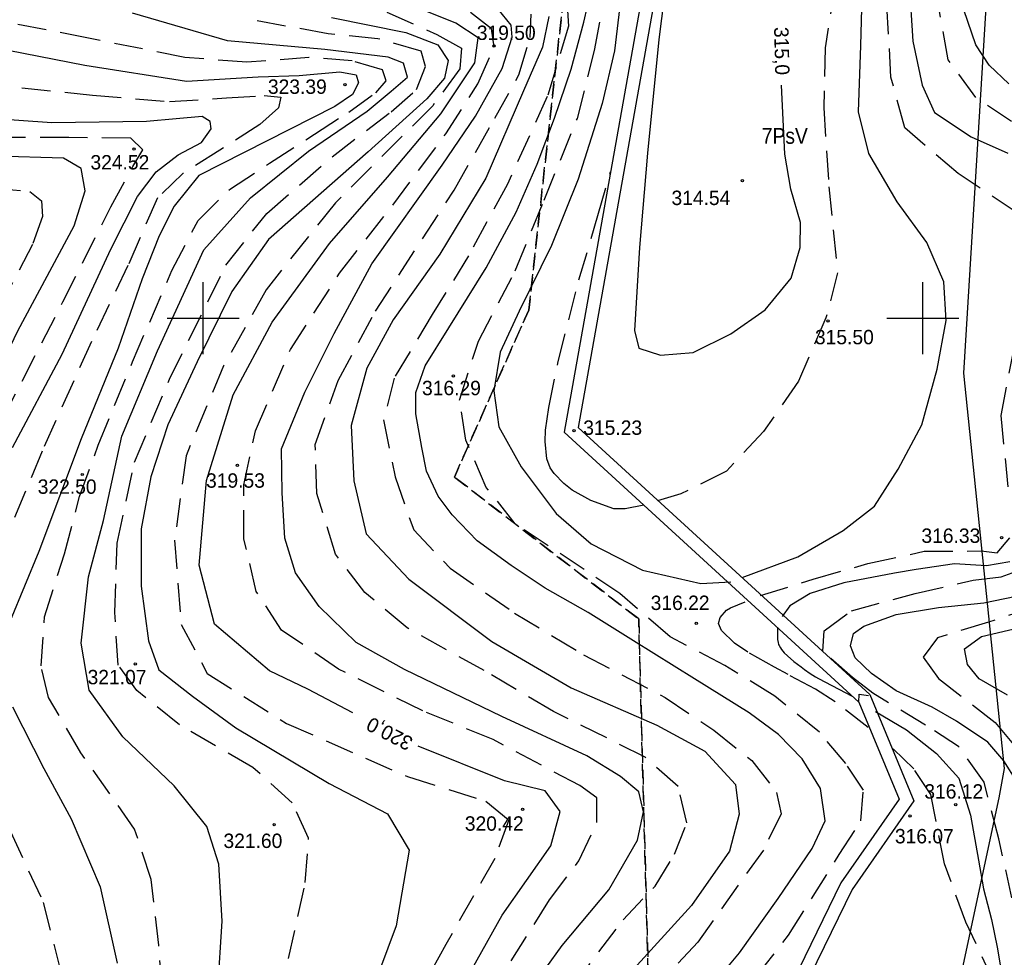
# Model space of a CAD drawing. Extents: x 4615668 to 9294084, y 5331114 to 10688993.
# Tile 87 of 181: x 4655932 to 4656001, y 5335119 to 5335184. Entities that reach past the tile are written whole.
import ezdxf
from ezdxf.enums import TextEntityAlignment as Align

# ---------------------------------------------------------------- set-up
doc = ezdxf.new("R2010")
doc.units = 0
doc.header["$MEASUREMENT"] = 0
for name, pattern in [('GEN7', [13.75, 9.75, -1.5, 1, -1.5]), ('KONTUR', [1.5, 1, -0.5]), ('WARSTWICA', [3, 2, -1])]:
    doc.linetypes.add(name, pattern=pattern)
for name, color, linetype in [('2', 7, 'Continuous'), ('45', 7, 'Continuous'), ('50', 7, 'Continuous'), ('52', 7, 'Continuous'), ('60', 7, 'Continuous'), ('7', 4, 'GEN7'), ('8', 7, 'Continuous')]:
    doc.layers.add(name, color=color, linetype=linetype)
doc.styles.add('txt', font='TXT', dxfattribs={"height": 0.2})

# ---------------------------------------------------------------- blocks, each defined once
blk = doc.blocks.new('*M2221')
at = {"layer": '60', "color": 7, "linetype": 'Continuous'}
for p, q in [((200, 97.5), (200, 102.5)), ((250, 97.5), (250, 102.5)), ((197.5, 100), (202.5, 100)), ((247.5, 100), (252.5, 100))]:
    blk.add_line(p, q, dxfattribs=at)
blk = doc.blocks.new('WYS')
at = {"layer": '52', "color": 67, "linetype": 'Continuous'}
blk.add_circle((0, 0), 0.08, dxfattribs=at)

msp = doc.modelspace()

# ---------------------------------------------------------------- linework, layer by layer
at = {"layer": '2', "color": 7, "linetype": 'Continuous'}
msp.add_lwpolyline([(4656036.172, 5335469.7), (4656030.178, 5335445.941), (4656025.081, 5335436.655), (4656015.957, 5335417.469), (4656030.695, 5335405.229), (4656015.102, 5335396.918), (4656005.658, 5335368.407), (4655980.39, 5335364.286), (4655976.843, 5335342.405), (4655963.56, 5335341.56), (4655959.023, 5335319.833), (4655971.332, 5335285.182), (4655976.012, 5335260.807), (4655986.403, 5335233.793), (4655984.484, 5335212.877), (4655999.589, 5335188.436), (4655997.811, 5335159.184), (4656000.618, 5335131.708), (4656000.251, 5335129.689), (4655992.154, 5335091.844), (4655976.616, 5335069.713), (4655970.108, 5335053.159)], dxfattribs=at)
at = {"layer": '45', "color": 219, "linetype": 'Continuous'}
for points in [[(4655963.579, 5335337.666), (4655957.091, 5335326.026), (4655958.902, 5335306.864), (4655958.995, 5335303.919), (4655955.712, 5335297.688), (4655963.527, 5335275.147), (4655975.295, 5335251.936), (4655977.334, 5335234.376), (4655976.134, 5335215.726), (4655976.083, 5335188.898), (4655970.056, 5335155.098), (4655990.54, 5335136.328), (4655993.324, 5335129.589), (4655989.286, 5335123.761), (4655984.694, 5335114.345), (4655990.284, 5335100.002), (4655986.644, 5335097.536), (4655982.796, 5335092.494), (4655980.447, 5335081.01), (4655968.666, 5335063.39), (4655969.177, 5335054.398)], [(4655964.529, 5335337.522), (4655958.013, 5335325.832), (4655959.801, 5335306.921), (4655959.902, 5335303.71), (4655956.69, 5335297.614), (4655964.357, 5335275.5), (4655976.17, 5335252.2), (4655978.237, 5335234.399), (4655977.034, 5335215.696), (4655976.983, 5335188.818), (4655971.029, 5335155.427), (4655991.295, 5335136.856), (4655994.343, 5335129.479), (4655990.065, 5335123.305), (4655985.676, 5335114.305), (4655991.383, 5335099.66), (4655987.27, 5335096.873), (4655983.636, 5335092.112), (4655981.293, 5335080.657), (4655969.582, 5335063.14), (4655970.076, 5335054.449)], [(4655990.54, 5335136.328), (4655990.554, 5335136.879), (4655991.212, 5335136.798)]]:
    msp.add_lwpolyline(points, dxfattribs=at)
at = {"layer": '50', "color": 245, "linetype": 'WARSTWICA'}
for points in [[(4656001.133, 5335176.679), (4655998.65, 5335178.361), (4655996.747, 5335180.981), (4655995.844, 5335185.995), (4655994.877, 5335192.09), (4655993.781, 5335198.204), (4655992.529, 5335203.871), (4655991.917, 5335209.5), (4655991.368, 5335214.449), (4655991.339, 5335219.792), (4655992.5, 5335226.197), (4655993.951, 5335229.735), (4655995.693, 5335234.135), (4655996.563, 5335239.116), (4655997.176, 5335244.113), (4655997.53, 5335248.221), (4655998.82, 5335253.591), (4656001.655, 5335260.78)], [(4655988.883, 5335186.142), (4655988.182, 5335181.813), (4655988.094, 5335177.637), (4655988.443, 5335172.14), (4655989.057, 5335166.162), (4655988.246, 5335163.052), (4655986.339, 5335158.635), (4655983.909, 5335155.134), (4655981.323, 5335152.387), (4655978.168, 5335150.805), (4655976.546, 5335150.321)], [(4656001.457, 5335170.392), (4655997.436, 5335173.081), (4655993.715, 5335176.237), (4655992.76, 5335179.767), (4655992.431, 5335185.749)], [(4655927.682, 5335116.9), (4655925.61, 5335121.38), (4655924.979, 5335125.023), (4655924.219, 5335130.356), (4655923.412, 5335135.269), (4655923.64, 5335139.231), (4655924.906, 5335143.142), (4655927.991, 5335150.257), (4655931.004, 5335155.971), (4655935.227, 5335164.151), (4655938.544, 5335170.754), (4655940.088, 5335173.551), (4655940.783, 5335174.713), (4655939.933, 5335175.539), (4655935.633, 5335175.565), (4655929.478, 5335175.591), (4655923.091, 5335176.082), (4655915.812, 5335176.124), (4655910.949, 5335176.905), (4655906.973, 5335178.199), (4655902.316, 5335180.758), (4655898.883, 5335182.931), (4655895.94, 5335185.513)], [(4655970.235, 5335185.157), (4655970.358, 5335183.305), (4655968.881, 5335178.428), (4655966.116, 5335172.343), (4655963.408, 5335167.342), (4655960.884, 5335163.268), (4655958.244, 5335158.851), (4655957.505, 5335155.95), (4655958.305, 5335151.999), (4655959.598, 5335148.295), (4655962.121, 5335145.64), (4655966.602, 5335142.523), (4655971.403, 5335139.622), (4655977.065, 5335136.659), (4655980.45, 5335134.374), (4655983.097, 5335132.276), (4655984.82, 5335130.053), (4655985.128, 5335128.572), (4655983.897, 5335126.04), (4655979.335, 5335119.649), (4655976.258, 5335116.315)], [(4655981.558, 5335114.904), (4655985.639, 5335120.131), (4655989.173, 5335125.729), (4655990.661, 5335128.08), (4655990.847, 5335130.207), (4655989.62, 5335132.073), (4655987.797, 5335134.237), (4655984.682, 5335136.754), (4655981.222, 5335138.881), (4655977.427, 5335140.859), (4655973.93, 5335143.881), (4655966.654, 5335148.721), (4655964.645, 5335151.259), (4655963.231, 5335154.543), (4655962.788, 5335157.32), (4655964.09, 5335161.425), (4655966.657, 5335166.313), (4655968.662, 5335171.214), (4655970.969, 5335176.887), (4655972.16, 5335181.626), (4655972.898, 5335185.405)], [(4655891.709, 5335184.28), (4655894.073, 5335181.536), (4655897.245, 5335179.102), (4655901.378, 5335176.803), (4655906.978, 5335174.069), (4655911.324, 5335172.625), (4655915.136, 5335172.117), (4655920.228, 5335171.903), (4655926.052, 5335172.037), (4655930.291, 5335172.064), (4655932.93, 5335171.823), (4655933.73, 5335171.181), (4655933.81, 5335170.085), (4655933.117, 5335168.133), (4655930.984, 5335164.095), (4655927.336, 5335157.373), (4655925.016, 5335153.202), (4655921.315, 5335145.923), (4655919.507, 5335141.369), (4655919.054, 5335138.561), (4655919.507, 5335133.909), (4655919.96, 5335129.844), (4655920.706, 5335124.003), (4655922.117, 5335118.276)], [(4655942.36, 5335113.393), (4655941.882, 5335119.441), (4655941.355, 5335124.001), (4655940.206, 5335127.506), (4655936.478, 5335132.805), (4655934.229, 5335136.645), (4655933.702, 5335138.853), (4655933.941, 5335142.261), (4655935.329, 5335146.63), (4655936.381, 5335150.633), (4655937.673, 5335154.185), (4655940.066, 5335159.993), (4655942.794, 5335166.33), (4655944.611, 5335169.808), (4655946.86, 5335172.016), (4655949.588, 5335173.792), (4655952.699, 5335175.808), (4655955.092, 5335177.344), (4655956.958, 5335178.689), (4655957.676, 5335179.505), (4655957.437, 5335180.273), (4655955.331, 5335180.897), (4655952.316, 5335181.137), (4655948.009, 5335180.801), (4655943.701, 5335181.137), (4655937.001, 5335182.481), (4655929.506, 5335183.945)], [(4655950.248, 5335115.578), (4655952.066, 5335123.784), (4655952.292, 5335126.886), (4655951.156, 5335129.336), (4655948.429, 5335131.787), (4655943.316, 5335134.75), (4655940.362, 5335137.143), (4655939.055, 5335138.91), (4655938.828, 5335142.557), (4655938.999, 5335147.371), (4655940.192, 5335153.013), (4655942.635, 5335158.768), (4655946.545, 5335166.711), (4655949.386, 5335170.301), (4655953.931, 5335174.233), (4655958.021, 5335177.367), (4655959.782, 5335178.906), (4655960.407, 5335180.501), (4655960.123, 5335181.584), (4655957.112, 5335182.439), (4655953.647, 5335182.781), (4655948.079, 5335183.806)], [(4655957.739, 5335184.281), (4655961.205, 5335182.742), (4655962.909, 5335181.774), (4655962.796, 5335180.349), (4655960.921, 5335177.785), (4655954.168, 5335171.038), (4655949.339, 5335164.997), (4655946.385, 5335159.698), (4655943.778, 5335153.458), (4655942.983, 5335147.589), (4655943.438, 5335141.719), (4655945.25, 5335138.331), (4655950.761, 5335134.855), (4655959.169, 5335131.151), (4655964.609, 5335129.452), (4655966.2, 5335128.141), (4655965.234, 5335125.463), (4655961.825, 5335119.479), (4655957.285, 5335111.126)], [(4655964.779, 5335115.804), (4655969.04, 5335122.585), (4655971.08, 5335125.293), (4655972.33, 5335127.972), (4655972.33, 5335129.681), (4655971.137, 5335130.536), (4655965.115, 5335133.727), (4655960.229, 5335135.722), (4655954.377, 5335138.628), (4655950.418, 5335141.342), (4655948.657, 5335144.021), (4655947.804, 5335147.668), (4655947.804, 5335151.429), (4655948.6, 5335155.19), (4655951.04, 5335160.84), (4655954.449, 5335166.139), (4655958.141, 5335170.869), (4655961.834, 5335175.827), (4655964.05, 5335179.303), (4655965.186, 5335181.867), (4655965.016, 5335183.121), (4655963.539, 5335184.261)], [(4655970.647, 5335116.573), (4655974.155, 5335121.203), (4655976.371, 5335123.549), (4655977.725, 5335125.771), (4655978.587, 5335127.932), (4655977.971, 5335130.463), (4655975.694, 5335132.5), (4655969.305, 5335135.681), (4655964.504, 5335138.52), (4655959.15, 5335141.484), (4655956.195, 5335143.953), (4655954.164, 5335146.607), (4655952.878, 5335150.839), (4655952.755, 5335154.234), (4655954.355, 5335158.679), (4655956.94, 5335163.494), (4655962.409, 5335171.915), (4655965.24, 5335176.915), (4655966.902, 5335179.94), (4655967.702, 5335182.533), (4655967.764, 5335184.138)], [(4655929.391, 5335179.345), (4655937.282, 5335178.514), (4655942.627, 5335178.082), (4655946.599, 5335178.322), (4655949.208, 5335178.49), (4655950.356, 5335178.37), (4655950.213, 5335177.626), (4655948.897, 5335176.474), (4655946.121, 5335174.697), (4655943.56, 5335173.065), (4655941.789, 5335171.385), (4655939.736, 5335166.669), (4655937.199, 5335161.389), (4655933.78, 5335153.775), (4655930.601, 5335146.085)], [(4655975.589, 5335150.018), (4655974.297, 5335149.755), (4655973.496, 5335149.76), (4655971.908, 5335150.348), (4655970.62, 5335151.06), (4655970.029, 5335151.534), (4655969.35, 5335152.227), (4655969.087, 5335152.609), (4655968.845, 5335153.248), (4655968.729, 5335154.434), (4655968.755, 5335155.231), (4655968.977, 5335156.809), (4655969.635, 5335160.001), (4655971.081, 5335165.671), (4655972.395, 5335170.145), (4655973.271, 5335173.194)], [(4656000.914, 5335151.285), (4656000.418, 5335156.247), (4656001.567, 5335162.229)], [(4655983.689, 5335143.744), (4655987.355, 5335144.869), (4655991.154, 5335145.961), (4655995.066, 5335146.812), (4655999.033, 5335146.839), (4656000.148, 5335146.702), (4656001.024, 5335147.745)], [(4656001.167, 5335122.721), (4656000.264, 5335126.829), (4655999.232, 5335130.757), (4655997.458, 5335133.248), (4655995.169, 5335134.736), (4655991.501, 5335136.95), (4655990.082, 5335138.05), (4655988.018, 5335139.862), (4655988.115, 5335141.285), (4655990.018, 5335142.676), (4655994.436, 5335143.873), (4655998.468, 5335144.811), (4656000.43, 5335145.029), (4656002.623, 5335145.837)], [(4655991.179, 5335134.56), (4655988.881, 5335136.343), (4655987.53, 5335137.229), (4655985.617, 5335138.24), (4655984.668, 5335138.758), (4655982.809, 5335139.807), (4655981.884, 5335140.423), (4655980.991, 5335141.317), (4655980.789, 5335141.795), (4655980.884, 5335142.201), (4655981.329, 5335142.725), (4655981.61, 5335142.893), (4655982.622, 5335143.304)], [(4656002.831, 5335142.958), (4655999.535, 5335141.896), (4655995.995, 5335140.79), (4655994.993, 5335139.451), (4655996.062, 5335137.977), (4655999.996, 5335134.918), (4656003.001, 5335131.368)], [(4655989.623, 5335104.07), (4655990.662, 5335105.717), (4655994.575, 5335108.927), (4655997.496, 5335111.326), (4655999.329, 5335113.22), (4656000.204, 5335115.003), (4655999.958, 5335116.814), (4655997.961, 5335121.029), (4655996.483, 5335125.09), (4655995.526, 5335129.906), (4655994.349, 5335131.69), (4655992.735, 5335133.254)], [(4655931.585, 5335127.34), (4655933.857, 5335122.411), (4655935.102, 5335117.419)]]:
    msp.add_lwpolyline(points, dxfattribs=at)
at = {"layer": '50', "color": 216, "linetype": 'Continuous'}
for points in [[(4656000.956, 5335179.311), (4655999.588, 5335180.597), (4655998.669, 5335182.011), (4655997.815, 5335184.454), (4655996.878, 5335188.126), (4655996.215, 5335192.348), (4655994.957, 5335199.575), (4655994.444, 5335203.111), (4655993.978, 5335207.704), (4655993.422, 5335211.261), (4655993.016, 5335213.576), (4655992.888, 5335217.868), (4655992.974, 5335221.918), (4655993.487, 5335225.554), (4655994.833, 5335228.983), (4655996.605, 5335233.382), (4655997.311, 5335235.632), (4655997.909, 5335238.547), (4655998.592, 5335243.843), (4655998.998, 5335247.379), (4655999.766, 5335250.88), (4656001.091, 5335254.288)], [(4655974.196, 5335187.067), (4655973.544, 5335181.608), (4655972.703, 5335177.938), (4655971.017, 5335172.672), (4655969.177, 5335168.058), (4655966.921, 5335163.502), (4655965.618, 5335160.657), (4655965.158, 5335157.966), (4655965.503, 5335155.467), (4655967.074, 5335152.675), (4655969.488, 5335149.446), (4655971.941, 5335147.331), (4655975.494, 5335145.5), (4655979.557, 5335144.578), (4655981.627, 5335144.693)], [(4655982.42, 5335144.999), (4655986.291, 5335146.422), (4655989.434, 5335148.267), (4655991.619, 5335149.958), (4655993.267, 5335152.534), (4655994.915, 5335155.61), (4655995.982, 5335159.466), (4655996.595, 5335162.849), (4655996.442, 5335165.54), (4655995.253, 5335168.27), (4655993.184, 5335171.115), (4655991.232, 5335174.472), (4655990.504, 5335177.355), (4655990.658, 5335181.968), (4655990.811, 5335187.158)], [(4655994.029, 5335186.269), (4655994.286, 5335182.272), (4655994.928, 5335179.207), (4655995.778, 5335177.313), (4655998.342, 5335175.62), (4656000.885, 5335174.484)], [(4655967.634, 5335116.261), (4655969.916, 5335119.42), (4655973.147, 5335123.273), (4655975.16, 5335126.729), (4655975.556, 5335128.716), (4655975.251, 5335130.092), (4655973.971, 5335131.163), (4655971.623, 5335132.6), (4655965.714, 5335135.338), (4655958.953, 5335138.6), (4655955.599, 5335140.465), (4655953.038, 5335142.973), (4655951.392, 5335145.327), (4655950.634, 5335147.73), (4655950.451, 5335150.88), (4655950.42, 5335153.938), (4655952.035, 5335157.873), (4655954.074, 5335161.959), (4655956.696, 5335166.79), (4655961.57, 5335173.657), (4655963.882, 5335177.064), (4655965.741, 5335180.366), (4655966.443, 5335182.538), (4655966.382, 5335183.394), (4655965.467, 5335184.495)], [(4655979.346, 5335115.42), (4655982.23, 5335118.914), (4655984.915, 5335122.69), (4655987.287, 5335126.162), (4655988.184, 5335128.069), (4655987.859, 5335130.325), (4655986.598, 5335132.382), (4655984.953, 5335134.075), (4655982.902, 5335135.576), (4655979.11, 5335137.944), (4655974.88, 5335140.601), (4655971.726, 5335142.566), (4655968.734, 5335144.259), (4655966.363, 5335145.824), (4655963.998, 5335147.531), (4655962.267, 5335149.352), (4655961.306, 5335150.638), (4655960.494, 5335152.395), (4655960.152, 5335154.024), (4655959.747, 5335156.361), (4655959.747, 5335157.861), (4655960.388, 5335159.704), (4655962.033, 5335162.34), (4655964.636, 5335166.526), (4655966.73, 5335170.384), (4655968.183, 5335173.727), (4655969.375, 5335176.925), (4655970.529, 5335180.333), (4655971.427, 5335183.59), (4655971.683, 5335184.714)], [(4655945.982, 5335116.388), (4655946.278, 5335121.116), (4655946.068, 5335125.076), (4655945.228, 5335127.688), (4655942.96, 5335130.511), (4655939.389, 5335133.923), (4655937.044, 5335137.152), (4655936.498, 5335140.438), (4655937.002, 5335145.03), (4655938.054, 5335148.958), (4655939.314, 5335154.814), (4655941.792, 5335160.755), (4655945.021, 5335167.757), (4655948.255, 5335171.381), (4655952.287, 5335174.625), (4655956.361, 5335177.405), (4655958.042, 5335178.795), (4655959.176, 5335179.764), (4655958.882, 5335180.733), (4655957.832, 5335181.155), (4655953.421, 5335181.702), (4655946.659, 5335182.292), (4655940.068, 5335184.206)], [(4655953.883, 5335183.916), (4655959.049, 5335182.863), (4655961.276, 5335182.021), (4655961.99, 5335180.925), (4655961.738, 5335179.703), (4655960.52, 5335178.271), (4655956.443, 5335174.585), (4655949.513, 5335168.476), (4655946.956, 5335164.878), (4655944.562, 5335159.991), (4655942.504, 5335155.61), (4655941.328, 5335151.987), (4655940.656, 5335148.364), (4655940.659, 5335144.38), (4655941.163, 5335140.588), (4655941.877, 5335138.566), (4655944.229, 5335136.754), (4655947.247, 5335134.543), (4655953.715, 5335130.667), (4655957.789, 5335128.56), (4655959.294, 5335126.046), (4655958.37, 5335120.78), (4655956.564, 5335115.935)], [(4655968.987, 5335183.976), (4655968.537, 5335181.852), (4655967.23, 5335178.825), (4655964.622, 5335172.748), (4655961.424, 5335167.463), (4655958.181, 5335162.899), (4655956.343, 5335159.539), (4655955.262, 5335155.563), (4655955.442, 5335151.723), (4655956.298, 5335148.018), (4655959.271, 5335144.88), (4655965.036, 5335140.543), (4655970.532, 5335137.335), (4655976.499, 5335134.727), (4655979.832, 5335132.92), (4655981.949, 5335130.616)], [(4655931.422, 5335181.651), (4655936.756, 5335180.598), (4655943.812, 5335179.502), (4655948.795, 5335179.795), (4655951.651, 5335179.879), (4655954.465, 5335180.132), (4655955.599, 5335179.921), (4655955.767, 5335179.374), (4655955.347, 5335178.573), (4655954.129, 5335177.731), (4655944.679, 5335172.928), (4655942.963, 5335170.799), (4655941.913, 5335168.735), (4655940.737, 5335165.744), (4655939.057, 5335160.941), (4655936.501, 5335154.642), (4655933.561, 5335146.806), (4655931.553, 5335141.99)], [(4655931.72, 5335154.018), (4655935.164, 5335160.506), (4655938.56, 5335167.804), (4655940.408, 5335171.469), (4655941.71, 5335173.196), (4655943.222, 5335174.376), (4655944.86, 5335175.219), (4655945.532, 5335176.187), (4655945.448, 5335176.693), (4655944.902, 5335177.03), (4655943.096, 5335176.862), (4655941.038, 5335176.693), (4655934.455, 5335176.606), (4655925.257, 5335177.238)], [(4656001.028, 5335146.071), (4655999.404, 5335145.814), (4655997.182, 5335145.943), (4655994.511, 5335145.557), (4655993.006, 5335145.305), (4655989.48, 5335144.619), (4655987.151, 5335143.89), (4655985.741, 5335143.033), (4655985.207, 5335142.283)], [(4656001.513, 5335130.815), (4656000.616, 5335132.251), (4655999.505, 5335133.537), (4655997.31, 5335135.004), (4655995.622, 5335135.99), (4655993.122, 5335137.126), (4655991.412, 5335138.326), (4655990.28, 5335139.419), (4655989.96, 5335140.233), (4655990.152, 5335141.09), (4655990.878, 5335141.605), (4655993.12, 5335142.432), (4655996.068, 5335142.904), (4655999.209, 5335143.225), (4656002.137, 5335143.825)], [(4655984.868, 5335141.495), (4655984.889, 5335140.68), (4655984.915, 5335140.475), (4655984.954, 5335140.344), (4655984.989, 5335140.259), (4655985.077, 5335140.096), (4655985.157, 5335139.978), (4655985.346, 5335139.753), (4655985.562, 5335139.543), (4655986.022, 5335139.159), (4655986.514, 5335138.773), (4655986.761, 5335138.591), (4655987.139, 5335138.331), (4655987.529, 5335138.091), (4655987.731, 5335137.98), (4655990.056, 5335136.745)], [(4656000.856, 5335136.809), (4655998.899, 5335137.954), (4655998.084, 5335138.935), (4655997.866, 5335140.026), (4655999.062, 5335140.898), (4656002.813, 5335141.771)], [(4655931.721, 5335136.008), (4655933.905, 5335131.711), (4655935.793, 5335128.207), (4655937.809, 5335123.488), (4655938.985, 5335118.18)], [(4655991.68, 5335135.673), (4655993.838, 5335134.409), (4655995.928, 5335132.748), (4655997.488, 5335131.055), (4655998.3, 5335128.483), (4655998.855, 5335125.342), (4655999.197, 5335123.349), (4655999.752, 5335121.228), (4656000.134, 5335119.287), (4656000.583, 5335116.715)], [(4655981.949, 5335130.616), (4655982.219, 5335128.537), (4655981.544, 5335125.962), (4655978.893, 5335122.19), (4655974.659, 5335117.536), (4655971.736, 5335113.812), (4655969.169, 5335110.153), (4655967.412, 5335106.358), (4655967.277, 5335103.331), (4655967.863, 5335099.988), (4655969.349, 5335096.193), (4655972.276, 5335089.576), (4655973.672, 5335086.052), (4655974.123, 5335083.838), (4655976.015, 5335082.076), (4655976.686, 5335080.282), (4655975.11, 5335078.837), (4655973.623, 5335077.481), (4655973.713, 5335075.719), (4655974.659, 5335075.042), (4655976.416, 5335074.951)]]:
    msp.add_lwpolyline(points, dxfattribs=at)
at = {"layer": '50', "color": 7, "linetype": 'Continuous'}
for points in [[(4655976.883, 5335188.826), (4655977.211, 5335186.971), (4655976.643, 5335182.376), (4655975.848, 5335174.476), (4655975.281, 5335167.928), (4655974.94, 5335162.155), (4655975.243, 5335160.94), (4655976.758, 5335160.446), (4655979.029, 5335160.636), (4655981.642, 5335161.928), (4655984.028, 5335163.599), (4655985.837, 5335165.795), (4655986.443, 5335167.922), (4655986.481, 5335169.669), (4655985.8, 5335171.985), (4655985.383, 5335174.416), (4655985.16, 5335179.214)], [(4655955.366, 5335135.577), (4655952.24, 5335137.222), (4655949.588, 5335138.507), (4655945.76, 5335141.76), (4655944.68, 5335145.847), (4655945.203, 5335151.732), (4655947.05, 5335157.695), (4655949.762, 5335162.731), (4655953.741, 5335168.198), (4655957.78, 5335172.829), (4655961.474, 5335177.228), (4655963.84, 5335180.759), (4655964.071, 5335182.496), (4655962.527, 5335183.522), (4655954.967, 5335186.59)], [(4655925.446, 5335117.144), (4655925.276, 5335117.576), (4655922.917, 5335123.38), (4655922.235, 5335129.49), (4655921.508, 5335135.144), (4655922.417, 5335141.345), (4655925.462, 5335150.054), (4655928.645, 5335154.979), (4655932.099, 5335162.137), (4655935.994, 5335169.446), (4655936.767, 5335171.862), (4655936.494, 5335173.413), (4655935.267, 5335174.142), (4655930.539, 5335174.279), (4655921.381, 5335174.049), (4655919.154, 5335173.776), (4655912.017, 5335174.277), (4655908.351, 5335175.267), (4655903.487, 5335177.911), (4655899.123, 5335180.738), (4655895.123, 5335183.337), (4655892.541, 5335185.74)], [(4655967.436, 5335042.309), (4655965.395, 5335049.029), (4655963.722, 5335055.57), (4655962.279, 5335064.022), (4655960.375, 5335072.609), (4655960.202, 5335078.05), (4655961.644, 5335084.888), (4655960.548, 5335088.585), (4655958.53, 5335096.605), (4655957.664, 5335102.394), (4655957.779, 5335106.388), (4655960.545, 5335112.207), (4655965.739, 5335121.527), (4655969.133, 5335126.35), (4655969.768, 5335128.724), (4655968.729, 5335130.171), (4655965.901, 5335130.865), (4655959.906, 5335133.258)]]:
    msp.add_lwpolyline(points, dxfattribs=at)
at = {"layer": '7', "color": 245, "linetype": 'KONTUR'}
for p, q in [((4655970.662, 5335191.205), (4655967.595, 5335163.585)), ((4655967.595, 5335163.585), (4655970.662, 5335191.205)), ((4655967.595, 5335163.585), (4655962.424, 5335151.975)), ((4655962.424, 5335151.975), (4655967.595, 5335163.585)), ((4655962.424, 5335151.975), (4655975.232, 5335142.109)), ((4655975.232, 5335142.109), (4655962.424, 5335151.975)), ((4655975.232, 5335142.109), (4655976.013, 5335113.045)), ((4655976.013, 5335113.045), (4655975.232, 5335142.109))]:
    msp.add_line(p, q, dxfattribs=at)

# ---------------------------------------------------------------- block references
at = {"layer": '52', "color": 67, "linetype": 'Continuous'}
for p in [(4655965.181, 5335181.931), (4655954.823, 5335179.246), (4655940.166, 5335174.768), (4655982.444, 5335172.577), (4655988.395, 5335162.829), (4655962.362, 5335159.007), (4655970.747, 5335155.191), (4655947.353, 5335152.788), (4655936.572, 5335152.152), (4656000.445, 5335147.752), (4655979.236, 5335141.815), (4655940.249, 5335138.984), (4655967.166, 5335128.877), (4655997.266, 5335129.2), (4655994.095, 5335128.422), (4655949.903, 5335127.817)]:
    msp.add_blockref('WYS', p, dxfattribs=at)
at = {"layer": '60', "color": 7, "linetype": 'Continuous'}
msp.add_blockref('*M2221', (4655744.967, 5335063.025), dxfattribs=at)

# ---------------------------------------------------------------- texts
at = {"layer": '50', "color": 6, "linetype": 'Continuous', "style": 'txt'}
for s, rotation, p in [('315,0', 271.40889, (4655985.094, 5335181.588)), ('320,0', 152.59758, (4655957.957, 5335134.202))]:
    msp.add_text(s, height=1, rotation=rotation, dxfattribs=at).set_placement(p, align=Align.MIDDLE)
at = {"layer": '52', "color": 67, "linetype": 'Continuous', "style": 'txt'}
for s, p in [('319.50', (4655963.983, 5335182.355)), ('323.39', (4655949.468, 5335178.609)), ('324.52', (4655937.136, 5335173.354)), ('314.54', (4655977.511, 5335170.881)), ('315.50', (4655987.479, 5335161.203)), ('316.29', (4655960.177, 5335157.664)), ('315.23', (4655971.381, 5335154.908)), ('319.53', (4655945.169, 5335151.233)), ('322.50', (4655933.472, 5335150.809)), ('316.33', (4655994.878, 5335147.399)), ('316.22', (4655976.065, 5335142.734)), ('321.07', (4655936.938, 5335137.57)), ('316.12', (4655995.081, 5335129.624)), ('320.42', (4655963.15, 5335127.393)), ('316.07', (4655993.038, 5335126.514)), ('321.60', (4655946.38, 5335126.192))]:
    msp.add_text(s, height=1, dxfattribs=at).set_placement(p)
at = {"layer": '8', "color": 59, "linetype": 'Continuous', "style": 'txt', "width": 0.909091}
msp.add_text('7PsV', height=1.1, dxfattribs=at).set_placement((4655983.788, 5335175.137))

doc.saveas('drawing.dxf')
